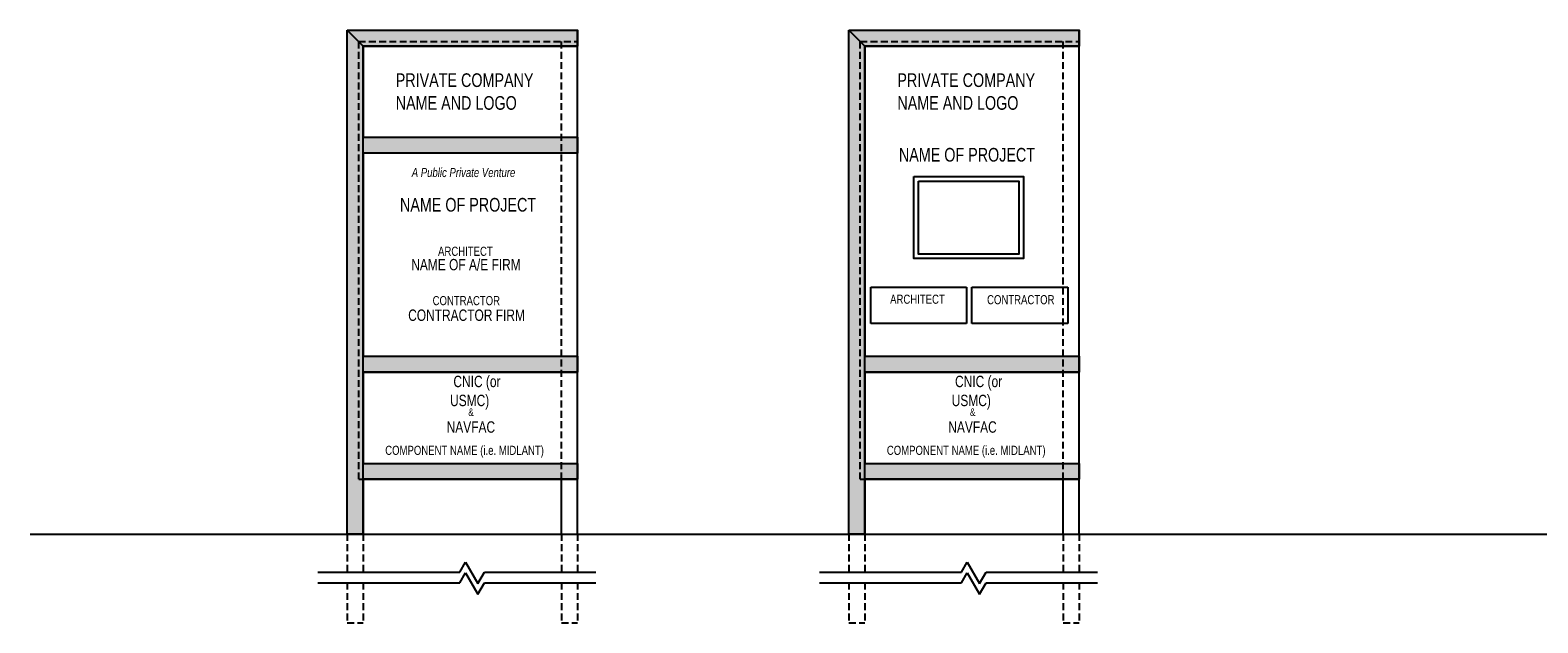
# Model space of a CAD drawing. Extents: x 372 to 1620, y -613 to 274.
# Tile 2 of 4: x 665 to 996, y -451 to -321. Entities that reach past the tile are written whole.
import ezdxf

# ---------------------------------------------------------------- set-up
doc = ezdxf.new("R2010")
doc.units = 0
doc.header["$LTSCALE"] = 48
doc.header["$MEASUREMENT"] = 0
doc.linetypes.add('HIDDEN2', pattern=[0.1875, 0.125, -0.0625])
for name, color, linetype in [('A-Anno-Text', 3, 'Continuous'), ('A-Hvy', 6, 'Continuous'), ('A-Light', 1, 'Continuous'), ('A-Med', 3, 'Continuous')]:
    doc.layers.add(name, color=color, linetype=linetype)
doc.layers.add('A-Anno-Titl-Note', color=5, linetype='Continuous', lineweight=25)
doc.styles.add('Arch-Dim', font='romans.shx', dxfattribs={"width": 0.75})

msp = doc.modelspace()

# ---------------------------------------------------------------- hatches: boundary and pattern name
at = {"layer": 'A-Anno-Text'}
h = msp.add_hatch(dxfattribs=at)
h.set_pattern_fill('DOTS', color=3, scale=10, style=0)
h.paths.add_polyline_path([(734.9, -321.16), (785.4, -321.16), (785.4, -324.66), (738.4, -324.66), (738.4, -344.66), (785.4, -344.66), (785.4, -348.16), (738.4, -348.16), (738.4, -392.66), (785.4, -392.66), (785.4, -396.16), (738.4, -396.16), (738.4, -416.16), (785.4, -416.16), (785.4, -419.66), (738.4, -419.66), (738.4, -431.66), (734.9, -431.66)])
h = msp.add_hatch(dxfattribs=at)
h.set_pattern_fill('DOTS', color=3, scale=10, style=0)
h.paths.add_polyline_path([(844.92, -321.16), (895.42, -321.16), (895.42, -324.66), (848.42, -324.66), (848.42, -392.66), (895.42, -392.66), (895.42, -396.16), (848.42, -396.16), (848.42, -416.16), (895.42, -416.16), (895.42, -419.66), (848.42, -419.66), (848.42, -431.66), (844.92, -431.66)])

# ---------------------------------------------------------------- linework, layer by layer
at = {"layer": 'A-Anno-Text', "color": 3}
for p, q in [((734.9, -321.16), (785.4, -321.16)), ((844.92, -321.16), (895.42, -321.16)), ((738.4, -324.66), (785.4, -324.66)), ((848.42, -324.66), (895.42, -324.66))]:
    msp.add_line(p, q, dxfattribs=at)
for points in [[(734.9, -321.16), (785.4, -321.16), (785.4, -324.66), (738.4, -324.66), (738.4, -344.66), (785.4, -344.66), (785.4, -348.16), (738.4, -348.16), (738.4, -392.66), (785.4, -392.66), (785.4, -396.16), (738.4, -396.16), (738.4, -416.16), (785.4, -416.16), (785.4, -419.66), (738.4, -419.66), (738.4, -431.66), (734.9, -431.66)], [(844.92, -321.16), (895.42, -321.16), (895.42, -324.66), (848.42, -324.66), (848.42, -392.66), (895.42, -392.66), (895.42, -396.16), (848.42, -396.16), (848.42, -416.16), (895.42, -416.16), (895.42, -419.66), (848.42, -419.66), (848.42, -431.66), (844.92, -431.66)]]:
    msp.add_lwpolyline(points, close=True, dxfattribs=at)
at = {"layer": 'A-Anno-Text'}
for points in [[(738.4, -344.66), (785.4, -344.66), (785.4, -348.16), (738.4, -348.16)], [(738.4, -392.66), (785.4, -392.66), (785.4, -396.16), (738.4, -396.16)], [(738.4, -416.16), (785.4, -416.16), (785.4, -419.66), (738.4, -419.66)]]:
    msp.add_lwpolyline(points, close=True, dxfattribs=at)
at = {"layer": 'A-Hvy'}
msp.add_line((665.35, -431.66), (1620.31, -431.66), dxfattribs=at)
at = {"layer": 'A-Light', "linetype": 'HIDDEN2', "ltscale": 0.25}
for p, q in [((737.4, -323.66), (785.4, -323.66)), ((737.4, -419.66), (737.4, -323.66)), ((781.9, -419.66), (781.9, -323.66)), ((847.42, -419.66), (847.42, -323.66)), ((847.42, -323.66), (895.42, -323.66)), ((891.92, -419.66), (891.92, -323.66)), ((734.9, -431.66), (734.9, -440.05)), ((738.4, -431.66), (738.4, -440.05)), ((781.9, -431.66), (781.9, -440.05)), ((785.4, -431.66), (785.4, -440.05)), ((844.92, -431.66), (844.92, -440.05)), ((848.42, -431.66), (848.42, -440.05)), ((891.92, -431.66), (891.92, -440.05)), ((895.42, -431.66), (895.42, -440.05)), ((734.9, -442.35), (734.9, -451.14)), ((738.4, -442.35), (738.4, -451.14)), ((781.9, -442.35), (781.9, -451.14)), ((785.4, -442.35), (785.4, -451.14)), ((844.92, -442.35), (844.92, -451.14)), ((848.42, -442.35), (848.42, -451.14)), ((891.92, -442.35), (891.92, -451.14)), ((895.42, -442.35), (895.42, -451.14)), ((734.9, -451.14), (738.4, -451.14)), ((781.9, -451.14), (785.4, -451.14)), ((844.92, -451.14), (848.42, -451.14)), ((891.92, -451.14), (895.42, -451.14))]:
    msp.add_line(p, q, dxfattribs=at)
at = {"layer": 'A-Light', "linetype": 'HIDDEN2'}
for p, q in [((737.4, -419.66), (738.4, -419.66)), ((847.42, -419.66), (848.42, -419.66))]:
    msp.add_line(p, q, dxfattribs=at)
at = {"layer": 'A-Light'}
for p, q in [((781.9, -431.66), (781.9, -419.66)), ((785.4, -431.66), (785.4, -419.66)), ((891.92, -431.66), (891.92, -419.66)), ((895.42, -431.66), (895.42, -419.66)), ((759.58, -440.05), (760.85, -437.84)), ((760.85, -437.84), (763.56, -442.53)), ((869.6, -440.05), (870.87, -437.84)), ((870.87, -437.84), (873.58, -442.53)), ((728.42, -440.05), (759.58, -440.05)), ((728.42, -442.35), (759.58, -442.35)), ((759.58, -442.35), (760.85, -440.14)), ((760.85, -440.14), (763.56, -444.83)), ((763.56, -442.53), (765, -440.05)), ((763.56, -444.83), (765, -442.35)), ((765, -440.05), (789.41, -440.05)), ((765, -442.35), (789.41, -442.35)), ((838.44, -440.05), (869.6, -440.05)), ((838.44, -442.35), (869.6, -442.35)), ((869.6, -442.35), (870.87, -440.14)), ((870.87, -440.14), (873.58, -444.83)), ((873.58, -442.53), (875.02, -440.05)), ((873.58, -444.83), (875.02, -442.35)), ((875.02, -440.05), (899.43, -440.05)), ((875.02, -442.35), (899.43, -442.35))]:
    msp.add_line(p, q, dxfattribs=at)
for points in [[(859.19, -353.25), (883.19, -353.25), (883.19, -371.25), (859.19, -371.25)], [(860.19, -354.25), (882.19, -354.25), (882.19, -370.25), (860.19, -370.25)]]:
    msp.add_lwpolyline(points, close=True, dxfattribs=at)
at = {"layer": 'A-Med'}
for p, q in [((734.9, -431.66), (734.9, -321.16)), ((738.4, -324.66), (734.9, -321.16)), ((785.4, -419.66), (785.4, -321.16)), ((844.92, -431.66), (844.92, -321.16)), ((848.42, -324.66), (844.92, -321.16)), ((895.42, -419.66), (895.42, -321.16)), ((738.4, -431.66), (738.4, -324.66)), ((848.42, -431.66), (848.42, -324.66)), ((738.4, -344.66), (785.4, -344.66)), ((849.74, -385.51), (849.74, -377.52)), ((849.74, -377.52), (870.72, -377.52)), ((870.72, -377.52), (870.72, -385.51)), ((871.91, -385.51), (871.91, -377.52)), ((871.91, -377.52), (892.9, -377.52)), ((892.9, -377.52), (892.9, -385.51)), ((870.72, -385.51), (849.74, -385.51)), ((892.9, -385.51), (871.91, -385.51)), ((738.4, -392.66), (785.4, -392.66)), ((848.42, -392.66), (895.42, -392.66)), ((738.4, -396.16), (785.4, -396.16)), ((848.42, -396.16), (895.42, -396.16)), ((738.4, -416.16), (785.4, -416.16)), ((848.42, -416.16), (895.42, -416.16)), ((738.4, -419.66), (785.4, -419.66)), ((848.42, -419.66), (895.42, -419.66))]:
    msp.add_line(p, q, dxfattribs=at)

# ---------------------------------------------------------------- texts
at = {"layer": 'A-Anno-Titl-Note', "attachment_point": 1, "style": 'Arch-Dim'}
for s, insert, char_height, width in [('{\\fArial|b0|i0|c0|p34;PRIVATE COMPANY NAME AND LOGO}', (745.53, -330.62), 3, 31.228), ('{\\fArial|b0|i0|c0|p34;PRIVATE COMPANY NAME AND LOGO}', (855.55, -330.62), 3, 31.228), ('{\\fArial|b0|i0|c0|p34;NAME OF PROJECT}', (855.88, -346.98), 3, 31.228), ('{\\fArial|b0|i1|c0|p34;          A Public Private Venture }', (743.22, -351.37), 2, 43.4744), ('{\\fArial|b0|i0|c0|p34;NAME OF PROJECT}', (746.46, -357.95), 3, 31.228), ('{\\fArial|b0|i0|c0|p34;ARCHITECT}', (754.81, -368.65), 2, 31.228), ('{\\fArial|b0|i0|c0|p34;NAME OF A/E FIRM}', (748.93, -371.33), 2.5, 31.228), ('{\\fArial|b0|i0|c0|p34;CONTRACTOR}', (753.62, -379.47), 2, 31.228), ('{\\fArial|b0|i0|c0|p34;ARCHITECT}', (853.96, -379.16), 2, 29.0453), ('{\\fArial|b0|i0|c0|p34;CONTRACTOR}', (875.22, -379.26), 2, 31.228), ('{\\fArial|b0|i0|c0|p34;CONTRACTOR FIRM}', (748.26, -382.42), 2.5, 31.228), ('{\\fArial|b0|i0|c0|p34; CNIC (or USMC) }', (757.45, -396.95), 2.5, 15.986), ('{\\fArial|b0|i0|c0|p34; CNIC (or USMC) }', (867.47, -396.95), 2.5, 15.986), ('{\\fArial|b0|i0|c0|p34;\\H0.6667x; &}', (760.97, -404.09), 2.5, 8.9722), ('{\\fArial|b0|i0|c0|p34;\\H0.6667x; &}', (870.99, -404.09), 2.5, 8.9722), ('{\\fArial|b0|i0|c0|p34; NAVFAC}', (755.97, -406.94), 2.5, 13.8495), ('{\\fArial|b0|i0|c0|p34; NAVFAC}', (865.99, -406.94), 2.5, 13.8495), ('{\\fArial|b0|i0|c0|p34;COMPONENT NAME (i.e. MIDLANT)\\P\\fArial|b0|i1|c0|p34; }', (743.22, -412.3), 2, 43.4744), ('{\\fArial|b0|i0|c0|p34;COMPONENT NAME (i.e. MIDLANT)\\P\\fArial|b0|i1|c0|p34; }', (853.24, -412.3), 2, 43.4744)]:
    msp.add_mtext(s, dxfattribs=dict(at, insert=insert, char_height=char_height, width=width))

doc.saveas('drawing.dxf')
